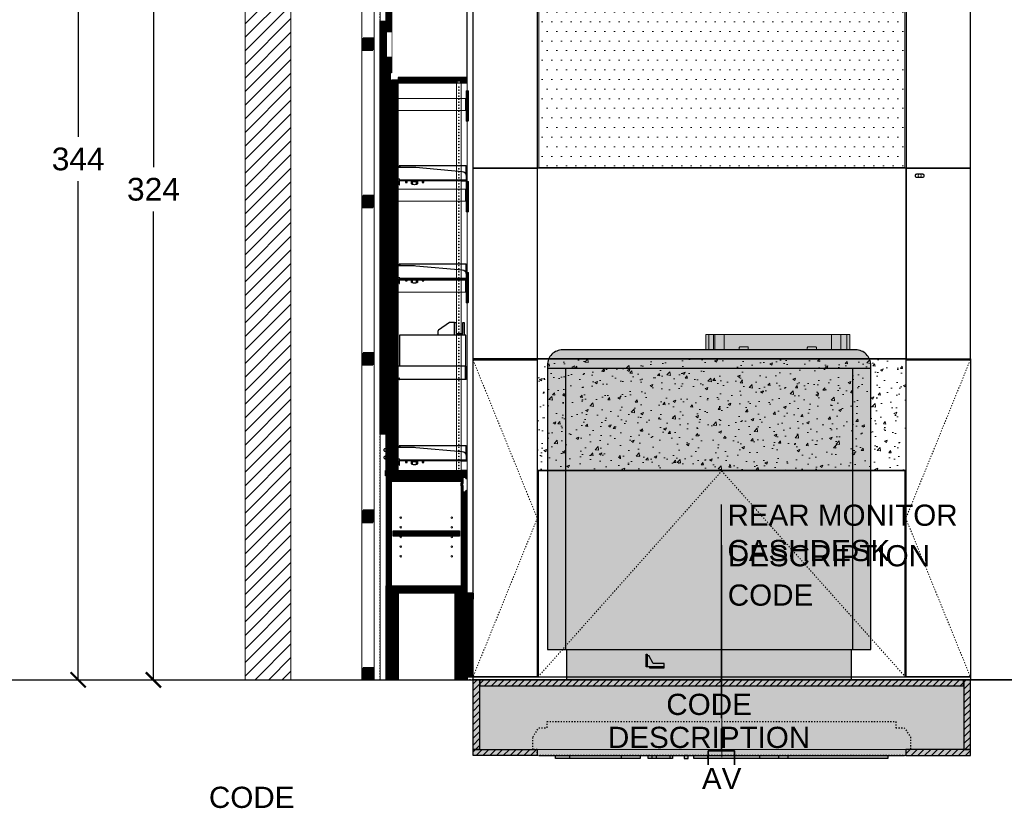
# Model space of a CAD drawing. Header units: centimetres. Extents: x -2854 to 18796, y -762 to 9238.
# Tile 150 of 173: x 505 to 830, y 2938 to 3199. Entities that reach past the tile are written whole.
import ezdxf
from ezdxf import colors
from ezdxf.entities.mleader import LeaderData, LeaderLine
from ezdxf.enums import TextEntityAlignment as Align
from ezdxf.math import Vec2, Vec3

# ---------------------------------------------------------------- set-up
doc = ezdxf.new("R2010")
doc.units = ezdxf.units.CM
doc.header["$LTSCALE"] = 0.3
doc.set_wipeout_variables(frame=1)
doc.linetypes.add('ACAD_ISO03W100', pattern=[30, 12, -18])
doc.linetypes.add('CONTINU', pattern=[0])
for name, color, linetype in [('KK_ARC_PROJECTION', 253, 'ACAD_ISO03W100'), ('KK_FUR_HATCH', 253, 'Continuous'), ('KK_NEW_WALLS 0.2', 3, 'Continuous'), ('XR_EXIST_WALL_HATCH', 253, 'Continuous')]:
    doc.layers.add(name, color=color, linetype=linetype)
for name, color, linetype, lineweight in [('KK_ARC_WALL 0.2', 3, 'Continuous', 20), ('KK_ARC_WALL DETAIL 0.09', 253, 'Continuous', 9), ('KK_DIM', 253, 'Continuous', 5), ('KK_FUR_DET', 251, 'Continuous', 9), ('KK_FUR_DIG', 7, 'Continuous', 9), ('KK_FUR_NEW', 14, 'Continuous', 9), ('KK_FUR_PROJECTION', 9, 'ACAD_ISO03W100', 9), ('KK_FUR_TXT', 251, 'Continuous', 9), ('XR_EXIST_WALLS_0.2', 2, 'Continuous', 20)]:
    doc.layers.add(name, color=color, linetype=linetype, lineweight=lineweight)
doc.layers.add('KK_Defpoints', color=40, linetype='Continuous', plot=False)
doc.layers.add('KK_TAG_ELECTRICAL', color=7, linetype='Continuous', true_color=0x0070e2)
doc.styles.add('KIKO Milano_Light', font='Arial.ttf')
doc.dimstyles.new('KIKO', dxfattribs={"dimtxt": 1.5, "dimasz": 1, "dimexe": 0, "dimexo": 2, "dimgap": 0.7, "dimtad": 0, "dimtih": 1, "dimtoh": 1, "dimdec": 0, "dimzin": 0, "dimtxsty": 'KIKO Milano_Light', "dimblk": 'ARCHTICK', "dimcen": 0.09, "dimadec": 1, "dimazin": 0, "dimtfac": 1, "dimtdec": 0, "dimtix": 1, "dimtofl": 0, "dimtmove": 0, "dimatfit": 3, "dimldrblk": 'ARCHTICK', "dimfxl": 5, "dimfxlon": 1, "dimtolj": 1, "dimtzin": 0, "dimlwe": 5, "dimarcsym": 0})
pattern_1 = [(45, (-2015.5521, -1899.28638), (-0.224506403, 0.224506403), [])]

# ---------------------------------------------------------------- blocks, each defined once
blk = doc.blocks.new('_ArchTick')
at = {"color": 0, "linetype": 'ByBlock', "const_width": 0.15}
blk.add_lwpolyline([(-0.5, -0.5), (0.5, 0.5)], dxfattribs=at)
blk = doc.blocks.new('*D199')
at = {"layer": 'Defpoints', "color": 0, "transparency": 16777216}
for p in [(549.37, 3304.66), (654.96, 3304.66), (594.81, 2980.66)]:
    blk.add_point(p, dxfattribs=at)
at = {"layer": 'KK_DIM', "color": 0, "linetype": 'ACAD_ISO03W100', "lineweight": 5, "transparency": 16777216}
for p, q in [((574.37, 3304.66), (549.37, 3304.66)), ((574.37, 2980.66), (549.37, 2980.66))]:
    blk.add_line(p, q, dxfattribs=at)
at = {"layer": 'KK_DIM', "color": 0, "lineweight": -2, "transparency": 16777216}
for p, q in [((549.37, 3304.66), (549.37, 3149.99)), ((549.37, 2980.66), (549.37, 3135.33))]:
    blk.add_line(p, q, dxfattribs=at)
at = {"layer": 'KK_DIM', "color": 0, "lineweight": -2, "transparency": 16777216, "xscale": 5, "yscale": 5, "zscale": 5}
for p, rotation in [((549.37, 3304.66), 90), ((549.37, 2980.66), 270)]:
    blk.add_blockref('_ArchTick', p, dxfattribs=dict(at, rotation=rotation))
at = {"layer": 'KK_DIM', "color": 0, "transparency": 16777216, "insert": (549.37, 3142.66), "char_height": 7.5, "attachment_point": 5, "style": 'KIKO Milano_Light'}
blk.add_mtext('\\A1;324', dxfattribs=at)
blk = doc.blocks.new('*D201')
at = {"layer": 'Defpoints', "color": 0, "transparency": 16777216}
for p in [(654.96, 3324.66), (524.52, 2980.66), (654.96, 2980.66)]:
    blk.add_point(p, dxfattribs=at)
at = {"layer": 'KK_DIM', "color": 0, "linetype": 'ACAD_ISO03W100', "lineweight": 5, "transparency": 16777216}
for p, q in [((549.52, 3324.66), (524.52, 3324.66)), ((549.52, 2980.66), (524.52, 2980.66))]:
    blk.add_line(p, q, dxfattribs=at)
at = {"layer": 'KK_DIM', "color": 0, "lineweight": -2, "transparency": 16777216}
for p, q in [((524.52, 3324.66), (524.52, 3159.99)), ((524.52, 2980.66), (524.52, 3145.33))]:
    blk.add_line(p, q, dxfattribs=at)
at = {"layer": 'KK_DIM', "color": 0, "lineweight": -2, "transparency": 16777216, "xscale": 5, "yscale": 5, "zscale": 5}
for p, rotation in [((524.52, 3324.66), 90), ((524.52, 2980.66), 270)]:
    blk.add_blockref('_ArchTick', p, dxfattribs=dict(at, rotation=rotation))
at = {"layer": 'KK_DIM', "color": 0, "transparency": 16777216, "insert": (524.52, 3152.66), "char_height": 7.5, "attachment_point": 5, "style": 'KIKO Milano_Light'}
blk.add_mtext('\\A1;344', dxfattribs=at)
blk = doc.blocks.new('LUCE LED_PLAN')
at = {"layer": 'KK_FUR_DET', "color": 8}
blk.add_lwpolyline([(-0.7, 0.7), (-0.8, 0.7), (-0.8, 0.73, -0.361544), (-0.78, 0.75), (-0.55, 0.8, -0.04581), (-0.51, 0.8), (0.51, 0.8, -0.04581), (0.55, 0.8), (0.78, 0.75, -0.361544), (0.8, 0.73), (0.8, 0.7), (0.7, 0.7), (0.7, 0.56), (0.63, 0.56), (0.63, 0.7), (-0.63, 0.7), (-0.63, 0.56), (-0.7, 0.56), (-0.7, 0.7)], format="xyb", dxfattribs=at)
blk.add_lwpolyline([(-0.8, 0), (-0.8, 0.7), (-0.7, 0.7), (-0.72, 0.69), (-0.7, 0.67), (-0.72, 0.66), (-0.7, 0.64), (-0.72, 0.63), (-0.7, 0.61), (-0.72, 0.6), (-0.7, 0.58), (-0.7, 0.54), (-0.63, 0.54), (-0.63, 0.58), (-0.61, 0.6), (-0.63, 0.61), (-0.61, 0.63), (-0.63, 0.64), (-0.61, 0.66), (-0.63, 0.67), (-0.61, 0.69), (-0.63, 0.7), (-0.53, 0.7), (-0.53, 0.37), (-0.67, 0.37), (-0.67, 0.1), (0.67, 0.1), (0.67, 0.37), (0.53, 0.37), (0.53, 0.7), (0.63, 0.7), (0.61, 0.69), (0.63, 0.67), (0.61, 0.66), (0.63, 0.64), (0.61, 0.63), (0.63, 0.61), (0.61, 0.6), (0.63, 0.58), (0.63, 0.54), (0.7, 0.54), (0.7, 0.58), (0.72, 0.6), (0.7, 0.61), (0.72, 0.63), (0.7, 0.64), (0.72, 0.66), (0.7, 0.67), (0.72, 0.69), (0.7, 0.7), (0.8, 0.7), (0.8, 0), (-0.8, 0)], dxfattribs=at)
blk = doc.blocks.new('A$C39D56AB9')
at = {"linetype": 'Continuous', "elevation": 0}
for points in [[(2.74, 0.99), (2.74, 0.01), (2.74, 0), (2.71, 0), (2.71, 0.01), (2.71, 0.99), (2.74, 0.99), (2.74, 1), (2.76, 1), (2.76, 0.99), (2.74, 0.99), (2.74, 0.025, 0.414214), (2.765, 0)], [(2.76, 0.99), (2.76, 0.025, 0.414214), (2.765, 0.02)], [(2.77, 0.99), (2.77, 0.025, -0.414214), (2.765, 0.02), (2.765, 0, 0.414214), (2.79, 0.025), (2.79, 0.99), (2.79, 1), (2.77, 1), (2.77, 0.99), (2.79, 0.99)], [(2.695, 0.35), (0.084, 0.35, -0.198912), (0.079, 0.352), (0.074, 0.358, -0.198912), (0.071, 0.363), (0.071, 0.38, -0.414214), (0.081, 0.39), (0.091, 0.39, 0.414214), (0.101, 0.4, 0.414214), (0.091, 0.41), (0.055, 0.41, 0.414214), (0.05, 0.405), (0.05, 0.37, -0.414214), (0.04, 0.36), (0.028, 0.36, -0.198912), (0.023, 0.362), (0.002, 0.383, -0.198912), (0, 0.388), (0, 0.432, -0.198912), (0.002, 0.437), (0.023, 0.458, -0.198912), (0.028, 0.46), (0.061, 0.46, 0.414214), (0.071, 0.47), (0.071, 0.63, -0.414214), (0.081, 0.64), (0.091, 0.64, 0.414214), (0.101, 0.65, 0.414214), (0.091, 0.66), (0.055, 0.66, 0.414214), (0.05, 0.655), (0.05, 0.62, -0.414214), (0.04, 0.61), (0.028, 0.61, -0.198912), (0.023, 0.612), (0.002, 0.633, -0.198912), (0, 0.638), (0, 0.682, -0.198912), (0.002, 0.687), (0.023, 0.708, -0.198912), (0.028, 0.71), (0.061, 0.71, 0.414214), (0.071, 0.72), (0.071, 0.74, -0.414214), (0.081, 0.75), (2.695, 0.75)]]:
    blk.add_lwpolyline(points, format="xyb", dxfattribs=at)
for points in [[(2.71, 0.99), (2.71, 1), (2.74, 1)], [(2.71, 0.35), (2.695, 0.35), (2.695, 0.75), (2.71, 0.75)]]:
    blk.add_lwpolyline(points, dxfattribs=at)
blk = doc.blocks.new('A$C218D7B91')
at = {"linetype": 'Continuous', "lineweight": 25}
for p, q in [((0.5, 0.128, 0), (0.488, 0.128, 0)), ((0.488, 0.02, 0), (0.5, 0.02, 0)), ((0.915, 0.027, 0), (0.915, 0.114, 0)), ((0.98, 0.138, 0), (0.98, 0.118, 0)), ((1.02, 0.118, 0), (1.02, 0.138, 0)), ((1.085, 0.027, 0), (1.085, 0.114, 0)), ((2.562, 0.137, 0), (2.562, 0.125, 0)), ((2.71, 0.137, 0), (2.71, 0.125, 0))]:
    blk.add_line(p, q, dxfattribs=at)
at = {"linetype": 'Continuous', "lineweight": 25, "elevation": 0}
for points in [[(0.066, 0.218, -0.414214), (0.076, 0.228), (0.091, 0.228, 0.414214), (0.101, 0.238, 0.414214), (0.091, 0.248), (0.05, 0.248, 0.414214), (0.045, 0.243), (0.045, 0.208, -0.414214), (0.035, 0.198), (0.028, 0.198, -0.198912), (0.023, 0.2), (0.002, 0.221, -0.198912), (0, 0.226), (0, 0.27, -0.198912), (0.002, 0.275), (0.023, 0.296, -0.198912), (0.028, 0.298), (0.061, 0.298, 0.414214), (0.071, 0.308), (0.071, 0.468, -0.414214), (0.081, 0.478), (0.091, 0.478, 0.414214), (0.101, 0.488, 0.414214), (0.091, 0.498), (0.055, 0.498, 0.414214), (0.05, 0.493), (0.05, 0.458, -0.414214), (0.04, 0.448), (0.028, 0.448, -0.198912), (0.023, 0.45), (0.002, 0.471, -0.198912), (0, 0.476), (0, 0.52, -0.198912), (0.002, 0.525), (0.023, 0.546, -0.198912), (0.028, 0.548), (0.061, 0.548, 0.414214), (0.071, 0.558), (0.071, 0.568, -0.414214), (0.091, 0.588), (0.952, 0.588, -0.02182), (1.039, 0.584), (2.573, 0.45, -0.388879), (2.71, 0.301), (2.71, 0.168)], [(2.71, 0.202, 0.414214), (2.713, 0.205), (2.713, 0.63), (2.725, 0.63), (2.725, 0.205)], [(0.51, 0.15, 0.414214), (0.488, 0.128), (0.488, 0.02), (0.488, 0), (0.5, 0), (0.5, 0.02), (0.5, 0.128, -0.414214), (0.51, 0.138), (0.51, 0.168), (0.51, 0.178, 0.414214), (0.5, 0.188), (0.079, 0.188, -0.198912), (0.074, 0.19), (0.069, 0.196, -0.198912), (0.066, 0.201), (0.066, 0.218)], [(2.71, 0.15, -1), (2.71, 0.125), (2.562, 0.125), (2.542, 0.125), (2.542, 0.137), (2.562, 0.137), (2.71, 0.137, 1), (2.71, 0.138), (0.51, 0.138)], [(1.062, 0.018), (1.062, 0.114), (1.085, 0.114), (1.093, 0.114, -0.306862), (1.1, 0.109)], [(2.71, 0.19, 0.414214), (2.725, 0.205), (2.713, 0.205)]]:
    blk.add_lwpolyline(points, format="xyb", dxfattribs=at)
for points in [[(0.507, 0.588), (0.507, 0.63), (0.495, 0.63), (0.495, 0.588)], [(2.708, 0.325), (2.708, 0.63), (0.512, 0.63), (0.512, 0.588)], [(0.51, 0.168), (2.71, 0.168), (2.71, 0.138)], [(0.692, 0.138), (0.692, 0.13), (0.732, 0.13), (0.772, 0.13), (0.772, 0.138)], [(0.702, 0.13), (0.702, 0.08), (0.709, 0.08), (0.762, 0.08), (0.762, 0.13)], [(1.025, 0.114), (1.025, 0.118), (0.975, 0.118), (0.975, 0.114)], [(1.242, 0.138), (1.242, 0.13), (1.282, 0.13), (1.322, 0.13), (1.322, 0.138)], [(1.252, 0.13), (1.252, 0.08), (1.259, 0.08), (1.312, 0.08), (1.312, 0.13)]]:
    blk.add_lwpolyline(points, dxfattribs=at)
at = {"linetype": 'Continuous', "lineweight": 25, "elevation": 0, "flags": 128}
blk.add_lwpolyline([(0.9, 0.109), (0.9, 0.109), (0.9, 0.11), (0.902, 0.112), (0.904, 0.113), (0.907, 0.114), (0.915, 0.114), (0.938, 0.114)], dxfattribs=at)
for points in [[(0.938, 0.018, -0.030135), (0.915, 0.027), (0.915, 0.027), (0.914, 0.027, -0.275159), (0.903, 0.044), (0.9, 0.095), (0.9, 0.109)], [(1.1, 0.109), (1.1, 0.095), (1.097, 0.044, -0.275159), (1.086, 0.027), (1.085, 0.027), (1.085, 0.027, -0.030135), (1.062, 0.018, -0.160085), (0.938, 0.018), (0.938, 0.114), (1.062, 0.114)]]:
    blk.add_lwpolyline(points, format="xyb", dxfattribs=at)
blk = doc.blocks.new('A$C459443FF')
at = {"linetype": 'Continuous', "lineweight": 25, "elevation": 0}
for points in [[(2.328, 1.892), (2.193, 1.892, 0.149537), (2.165, 1.883), (1.8, 1.637, 0.249238), (1.778, 1.595), (1.778, 1.472)], [(2.693, 0.015), (2.693, 0.45), (0.082, 0.45, 0.414214), (0.072, 0.44), (0.072, 0.42, -0.414214), (0.062, 0.41), (0.028, 0.41, 0.198912), (0.023, 0.408), (0.002, 0.387, 0.198912), (0, 0.382), (0, 0.338, 0.198912), (0.002, 0.333), (0.023, 0.312, 0.198912), (0.028, 0.31), (0.04, 0.31, 0.414214), (0.05, 0.32), (0.05, 0.355, -0.414214), (0.055, 0.36), (0.092, 0.36, -0.414214), (0.102, 0.35, -0.414214), (0.092, 0.34), (0.082, 0.34, 0.414214), (0.072, 0.33), (0.072, 0.17, -0.414214), (0.062, 0.16)], [(2.698, 0.015), (2.698, 0.45), (2.71, 0.45), (2.71, 0.015), (2.698, 0.015, -0.414214), (2.695, 0.012), (2.693, 0.012)], [(0.062, 0.16), (0.028, 0.16, 0.198912), (0.023, 0.158), (0.002, 0.137, 0.198912), (0, 0.132), (0, 0.088, 0.198912), (0.002, 0.083), (0.023, 0.062, 0.198912), (0.028, 0.06), (0.04, 0.06, 0.414214), (0.05, 0.07), (0.05, 0.105, -0.414214), (0.055, 0.11), (0.092, 0.11, -0.414214), (0.102, 0.1, -0.414214), (0.092, 0.09), (0.082, 0.09, 0.414214), (0.072, 0.08), (0.072, 0.063, 0.198912), (0.074, 0.058), (0.079, 0.052, 0.198912), (0.084, 0.05), (0.5, 0.05), (0.5, 0.022, 0.414214), (0.51, 0.012)], [(0.488, 0.022, 0.414214), (0.51, 0), (0.51, 0.015), (2.693, 0.015), (2.693, 0)], [(0.51, 0.015), (0.51, 0.04, 0.414214), (0.5, 0.05)], [(2.71, 0.015, -0.414214), (2.695, 0), (2.693, 0), (0.51, 0)]]:
    blk.add_lwpolyline(points, format="xyb", dxfattribs=at)
blk.add_lwpolyline([(2.598, 1.892), (2.648, 1.892), (2.648, 1.472), (2.328, 1.472), (2.328, 1.892), (2.378, 1.892), (2.378, 1.522), (2.598, 1.522)], close=True, dxfattribs=at)
for points in [[(2.698, 0.45), (2.698, 1.472), (0.513, 1.472), (0.513, 0.45)], [(0.5, 0.022), (0.488, 0.022), (0.488, 0.05)]]:
    blk.add_lwpolyline(points, dxfattribs=at)
blk = doc.blocks.new('_None')
blk = doc.blocks.new('S-I-01 LOGO_PLAN')
at = {"layer": 'KK_FUR_HATCH', "true_color": 0x383e42}
h = blk.add_hatch(color=250, dxfattribs=at)
h.dxf.hatch_style = 1
h.paths.add_polyline_path([(-9.23, 0), (54.89, 0), (54.89, -1), (-9.23, -1)])
h.paths.add_polyline_path([(-12.36, -1), (-11.13, -1), (-11.13, 0), (-12.36, 0)])
h.paths.add_polyline_path([(-24.24, 0), (-16.27, 0), (-16.27, -1), (-24.24, -1)])
h.paths.add_polyline_path([(-54.9, 0), (-26.93, 0), (-26.93, -1), (-54.9, -1)])
for points in [[(-54.9, 0), (-26.93, 0), (-26.93, -1), (-54.9, -1)], [(-24.24, 0), (-16.27, 0), (-16.27, -1), (-24.24, -1)], [(-12.36, -1), (-11.13, -1), (-11.13, 0), (-12.36, 0)], [(-9.23, 0), (54.89, 0), (54.89, -1), (-9.23, -1)]]:
    blk.add_lwpolyline(points, close=True)
for points in [[(-50.32, 0), (-50.32, -1)], [(-33.14, -1), (-33.14, 0)], [(-23.06, 0), (-23.06, -1)], [(-21.69, 0), (-21.69, -1)], [(-17.11, 0), (-17.11, -1)], [(-4.65, 0), (-4.65, -1)], [(12.53, 0), (12.53, -1)], [(18.74, 0), (18.74, -1)], [(21.8, 0), (21.8, -1)]]:
    blk.add_lwpolyline(points)
at = {"layer": 'Defpoints'}
blk.add_lwpolyline([(-60.36, 0), (60.36, 0)], dxfattribs=at)
blk = doc.blocks.new('T_REAR CASHDESK MONITOR')
at = {"layer": 'KK_TAG_ELECTRICAL', "color": 22, "lineweight": 35, "transparency": 33554636}
blk.add_line((0, 4.6), (0, 12), dxfattribs=at)
at = {"layer": 'KK_TAG_ELECTRICAL', "color": 22, "lineweight": 35, "transparency": 33554636, "flags": 128}
blk.add_lwpolyline([(4.36, 0), (4.36, 4.6), (-4.36, 4.6), (-4.36, 0)], dxfattribs=at)
at = {"layer": 'KK_TAG_ELECTRICAL', "color": 22, "insert": (0.08, -4.55), "char_height": 7, "attachment_point": 5, "line_spacing_factor": 1.0194, "style": 'KIKO Milano_Light'}
blk.add_mtext('AV', dxfattribs=at)
at = {"layer": 'KK_TAG_ELECTRICAL', "color": 22}
ml = blk.add_multileader_mtext('Standard', dxfattribs=at)
ml.set_content('REAR MONITOR CASHDESK', color=22, style='KIKO Milano_Light')
ml.set_leader_properties()
ml.set_arrow_properties(name='NONE')
ml.build(insert=Vec2(0, 0))
ml.multileader.update_dxf_attribs({"has_dogleg": 0, "text_left_attachment_type": 0, "dogleg_length": 5, "arrow_head_size": 3})
ctx = ml.context
ctx.base_point, ctx.char_height, ctx.arrow_head_size, ctx.plane_origin = Vec3(0, 85.94), 7, 3, Vec3(35.55, -1.74)
ctx.left_attachment = 0
notes = []
notes.append((ctx, [(1, (1, 1, 0), (-5, 85.94), (1, 0), 5, [(0, [(0, 15.4)], 0, [])])]))
ctx.mtext.insert, ctx.mtext.rotation, ctx.mtext.width = Vec3(2, 85.94), -4.712389, 78.1874
for ctx, leaders in notes:
    for number, flags, end, landing, length, lines in leaders:
        leader = LeaderData()
        leader.index, (leader.has_last_leader_line, leader.has_dogleg_vector, leader.attachment_direction) = number, flags
        leader.last_leader_point, leader.dogleg_vector, leader.dogleg_length = Vec3(end), Vec3(landing), length
        for number, points, colour, breaks in lines:
            line = LeaderLine()
            line.index, line.vertices, line.color, line.breaks = number, Vec3.list(points), colors.encode_raw_color(colour), breaks
            leader.lines.append(line)
        ctx.leaders.append(leader)

msp = doc.modelspace()

# ---------------------------------------------------------------- hatches: boundary and pattern name
at = {"layer": 'KK_ARC_WALL 0.2', "true_color": 0xffffff}
h = msp.add_hatch(color=7, dxfattribs=at)
h.dxf.hatch_style = 1
h.paths.add_polyline_path([(622.26, 3188.66), (622.26, 3192.66), (618.26, 3192.66), (618.26, 3188.66)])
h = msp.add_hatch(color=7, dxfattribs=at)
h.dxf.hatch_style = 1
h.paths.add_polyline_path([(622.26, 3136.66), (622.26, 3140.66), (618.26, 3140.66), (618.26, 3136.66)])
h = msp.add_hatch(color=7, dxfattribs=at)
h.dxf.hatch_style = 1
h.paths.add_polyline_path([(622.26, 3084.66), (622.26, 3088.66), (618.26, 3088.66), (618.26, 3084.66)])
h = msp.add_hatch(color=7, dxfattribs=at)
h.dxf.hatch_style = 1
h.paths.add_polyline_path([(622.26, 3032.66), (622.26, 3036.66), (618.26, 3036.66), (618.26, 3032.66)])
h = msp.add_hatch(color=7, dxfattribs=at)
h.dxf.hatch_style = 1
h.paths.add_polyline_path([(622.26, 2980.66), (622.26, 2984.66), (618.26, 2984.66), (618.26, 2980.66)])
at = {"layer": 'KK_FUR_DET'}
h = msp.add_hatch(dxfattribs=at)
h.set_pattern_fill('AR-CONC', color=256, scale=0.05)
h.set_pattern_definition([(50, (-2916.3086, 6641.464), (9.109233, -0.796954), [0.9525, -10.4775]), (355, (-2916.309, 6641.464), (-1.762171, 9.552842), [0.762, -8.38203]), (100.45144, (-2915.5495, 6641.398), (7.347062, 8.755888), [0.8095, -8.904512]), (46.1842, (-2916.309, 6644.004), (13.553952, -2.102116), [1.42875, -15.71625]), (96.63556, (-2915.179, 6643.829), (11.870207, 12.371306), [1.21425, -13.35678]), (351.18415, (-2916.309, 6644.004), (11.870207, 12.371306), [1.143, -12.572987]), (21, (-2915.0386, 6643.369), (7.58072, -5.11326), [0.9525, -10.4775]), (326, (-2915.039, 6643.369), (3.090101, 9.209398), [0.762, -8.382]), (71.45144, (-2914.407, 6642.943), (10.670821, 4.096138), [0.8095, -8.904497]), (37.5, (-2916.3086, 6641.464), (0.1544302, 4.227752), [0, -8.2804, 0, -8.509, 0, -8.41375]), (7.5, (-2916.3086, 6641.464), (3.340983, 5.0090287), [0, -4.8514, 0, -8.0899, 0, -3.20675]), (327.5, (-2919.1407, 6641.464), (6.7795298, -0.2864372), [0, -3.175, 0, -9.906, 0, -13.1445]), (317.5, (-2920.4107, 6641.464), (7.406459, 1.2713246), [0, -4.1275, 0, -6.5786, 0, -9.3345])])
h.paths.add_polyline_path([(798.06, 3086.66), (676.16, 3086.66), (676.16, 3049.96), (798.06, 3049.96)])
at = {"layer": 'KK_FUR_DIG', "true_color": 0xd19cc7}
h = msp.add_hatch(color=9, dxfattribs=at)
h.dxf.hatch_style = 1
h.paths.add_polyline_path([(674.7, 2957.66), (674.7, 2961.81), (676.7, 2964.86), (679.42, 2964.86), (679.42, 2966.86), (794.65, 2966.86), (794.65, 2964.86), (797.4, 2964.86), (799.52, 2961.76), (799.52, 2957.66), (797.94, 2957.66), (797.94, 2955.66), (676.18, 2955.66), (676.18, 2957.66)])
at = {"layer": 'KK_FUR_HATCH', "lineweight": 0, "true_color": 0xc7c8ca}
h = msp.add_hatch(dxfattribs=at)
h.set_pattern_fill('DOTS', color=9, scale=2)
h.set_pattern_definition([(0, (398.445, 2988.4578), (1.5875, 3.175), [0, -3.175])])
h.paths.add_polyline_path([(797.64, 3149.89), (676.68, 3149.89), (676.68, 3217.93), (797.64, 3217.93)])
at = {"layer": 'KK_FUR_HATCH'}
h = msp.add_hatch(dxfattribs=at)
h.set_pattern_fill('ANSI31', color=8, scale=0.1)
h.set_pattern_definition(pattern_1)
h.paths.add_polyline_path([(628.06, 3201.37), (628.06, 3181.16), (627.56, 3181.16), (627.56, 3174.16), (628.06, 3174.16), (628.06, 3049.86), (626.26, 3049.86), (626.26, 3201.37)])
h = msp.add_hatch(dxfattribs=at)
h.set_pattern_fill('ANSI31', color=8, scale=0.1)
h.set_pattern_definition(pattern_1)
h.paths.add_polyline_path([(630.11, 3178.86), (630.16, 3049.36), (628.16, 3049.36), (628.11, 3178.86)])
h = msp.add_hatch(dxfattribs=at)
h.set_pattern_fill('ANSI31', color=8, scale=0.1)
h.set_pattern_definition(pattern_1)
h.paths.add_polyline_path([(649.46, 3178.56), (649.46, 3177.86), (630.26, 3177.86), (630.26, 3179.66), (652.86, 3179.66), (652.86, 3177.86), (651.06, 3177.86), (651.06, 3178.56)])
at = {"layer": 'KK_FUR_HATCH', "true_color": 0xdbdbdb}
h = msp.add_hatch(color=254, dxfattribs=at)
h.dxf.hatch_style = 1
h.paths.add_polyline_path([(779.45, 3089.66), (779.45, 3094.68), (731.85, 3094.68), (731.85, 3089.66)])
at = {"layer": 'KK_FUR_HATCH', "true_color": 0xf5f5f5}
h = msp.add_hatch(color=7, dxfattribs=at)
h.dxf.hatch_style = 1
edge = h.paths.add_edge_path()
edge.add_line((786.35, 2990.66), (786.35, 3084.66))
edge.add_arc((781.35, 3084.66), 5, 360, 450)
edge.add_line((781.35, 3089.66), (684.52, 3089.66))
edge.add_arc((684.52, 3084.66), 5, 90, 180)
edge.add_line((679.52, 3084.66), (679.52, 2990.66))
edge.add_line((679.52, 2990.66), (786.35, 2990.66))
at = {"layer": 'KK_FUR_HATCH'}
h = msp.add_hatch(dxfattribs=at)
h.set_pattern_fill('ANSI31', color=8, scale=0.1)
h.set_pattern_definition(pattern_1)
h.paths.add_polyline_path([(630.26, 3049.36), (630.26, 3049.86), (651.06, 3049.86), (651.06, 3048.06), (626.06, 3048.06), (626.06, 3049.86), (628.06, 3049.86), (628.06, 3049.36)])
h = msp.add_hatch(dxfattribs=at)
h.set_pattern_fill('ANSI31', color=8, scale=0.1)
h.set_pattern_definition(pattern_1)
h.paths.add_polyline_path([(628.06, 3011.76), (628.06, 3048.06), (626.26, 3048.06), (626.26, 3011.76)])
h = msp.add_hatch(dxfattribs=at)
h.set_pattern_fill('ANSI31', color=8, scale=0.1)
h.set_pattern_definition(pattern_1)
h.paths.add_polyline_path([(628.06, 3046.26), (651.06, 3046.26), (651.06, 3048.06), (628.06, 3048.06)])
h = msp.add_hatch(dxfattribs=at)
h.set_pattern_fill('ANSI31', color=8, scale=0.1)
h.set_pattern_definition(pattern_1)
edge = h.paths.add_edge_path()
edge.add_arc((651.36, 3045.58), 0.3, 180.0009, 360, ccw=False)
edge.add_line((651.06, 3045.58), (651.06, 3049.86))
edge.add_line((651.06, 3049.86), (653.06, 3049.86))
edge.add_line((653.06, 3049.86), (653.06, 3047.45))
edge.add_arc((652.76, 3047.45), 0.3, 196, 360, ccw=False)
edge.add_arc((654.9, 3047.75), 2.46, 187.0287, 188.9713, ccw=False)
edge.add_arc((652.26, 3047.45), 0.2, 360, 450)
edge.add_line((652.26, 3047.65), (651.86, 3047.65))
edge.add_arc((651.86, 3047.45), 0.2, 450, 540)
edge.add_line((651.66, 3047.45), (651.66, 3045.58))
h = msp.add_hatch(dxfattribs=at)
h.set_pattern_fill('ANSI31', color=8, scale=0.1)
h.set_pattern_definition(pattern_1)
edge = h.paths.add_edge_path()
edge.add_line((651.06, 3044.75), (651.06, 3009.46))
edge.add_line((651.06, 3009.46), (653.06, 3009.46))
edge.add_line((653.06, 3009.46), (653.06, 3042.9))
edge.add_arc((652.76, 3042.89), 0.3, 362.3182, 540)
edge.add_arc((652.26, 3042.89), 0.2, 270, 360, ccw=False)
edge.add_line((652.26, 3042.69), (651.86, 3042.69))
edge.add_arc((651.86, 3042.89), 0.2, 180, 270, ccw=False)
edge.add_line((651.66, 3042.89), (651.66, 3044.75))
edge.add_arc((651.36, 3044.75), 0.3, 360, 540)
h = msp.add_hatch(dxfattribs=at)
h.set_pattern_fill('ANSI31', color=8, scale=0.1)
h.set_pattern_definition(pattern_1)
h.paths.add_polyline_path([(628.56, 3028.11), (650.46, 3028.11), (650.46, 3029.91), (628.56, 3029.91)])
h = msp.add_hatch(dxfattribs=at)
h.set_pattern_fill('ANSI31', color=8, scale=0.1)
h.set_pattern_definition(pattern_1)
h.paths.add_polyline_path([(626.26, 3009.26), (650.96, 3009.26), (650.96, 3011.76), (626.26, 3011.76)])
h = msp.add_hatch(dxfattribs=at)
h.set_pattern_fill('ANSI31', color=8, scale=0.1)
h.set_pattern_definition(pattern_1)
h.paths.add_polyline_path([(626.26, 2980.66), (626.26, 3009.26), (630.26, 3009.26), (630.26, 2980.66)])
h = msp.add_hatch(dxfattribs=at)
h.set_pattern_fill('ANSI31', color=8, scale=0.1)
h.set_pattern_definition(pattern_1)
h.paths.add_polyline_path([(649.06, 2980.66), (649.06, 3009.26), (653.06, 3009.26), (653.06, 2980.66)])
h = msp.add_hatch(dxfattribs=at)
h.set_pattern_fill('ANSI31', color=8, scale=0.1)
h.set_pattern_definition(pattern_1)
h.paths.add_polyline_path([(654.96, 2981.66), (654.96, 3009.26), (653.06, 3009.26), (653.06, 2981.66)])
h = msp.add_hatch(dxfattribs=at)
h.set_pattern_fill('ANSI31', color=8, scale=0.1)
h.set_pattern_definition(pattern_1)
h.paths.add_polyline_path([(654.96, 3007.26), (653.06, 3007.26), (653.06, 3009.26), (654.96, 3009.26)])
at = {"layer": 'KK_FUR_HATCH', "true_color": 0x1f1f1f}
h = msp.add_hatch(color=250, dxfattribs=at)
h.dxf.hatch_style = 1
h.paths.add_polyline_path([(779.93, 2980.66), (685.95, 2980.66), (685.95, 2990.66), (779.93, 2990.66)])
at = {"layer": 'KK_FUR_HATCH', "true_color": 0xffffff}
h = msp.add_hatch(color=7, dxfattribs=at)
h.dxf.hatch_style = 1
h.paths.add_polyline_path([(654.96, 2955.66), (819.26, 2955.66), (819.26, 2980.66), (654.96, 2980.66)])
at = {"layer": 'KK_FUR_HATCH'}
h = msp.add_hatch(dxfattribs=at)
h.set_pattern_fill('ANSI31', color=8, scale=0.5)
h.set_pattern_definition([(45, (737.1064, 2980.658), (-1.122532, 1.122532), [])])
h.paths.add_polyline_path([(819.26, 2980.66), (817.12, 2980.66), (817.12, 2957.66), (819.26, 2957.66)])
h.paths.add_polyline_path([(819.26, 2957.66), (797.94, 2957.66), (797.94, 2955.66), (819.26, 2955.66)])
h.paths.add_polyline_path([(657.2, 2978.66), (817.02, 2978.66), (817.02, 2980.66), (657.2, 2980.66)])
h.paths.add_polyline_path([(654.96, 2980.66), (657.09, 2980.66), (657.09, 2957.66), (654.96, 2957.66)])
h.paths.add_polyline_path([(654.96, 2957.66), (676.18, 2957.66), (676.18, 2955.66), (654.96, 2955.66)])
at = {"layer": 'XR_EXIST_WALL_HATCH'}
h = msp.add_hatch(dxfattribs=at)
h.set_pattern_fill('ANSI31', color=256)
h.set_pattern_definition([(45, (-153.785, 995.658), (-2.245064, 2.245064), [])])
h.paths.add_polyline_path([(1022.23, 3496.6), (1007.23, 3496.6), (1007.23, 2980.66), (1022.23, 2980.66)])
h.paths.add_polyline_path([(594.81, 3496.6), (579.68, 3496.6), (579.68, 2980.66), (594.81, 2980.66)])

# ---------------------------------------------------------------- linework, layer by layer
at = {"ltscale": 0.3}
for p, q in [((679.52, 3083.66, 0), (786.35, 3083.66, 0)), ((685.52, 3083.66, 0), (685.52, 2990.66, 0)), ((780.35, 3083.66, 0), (780.35, 2990.66, 0))]:
    msp.add_line(p, q, dxfattribs=at)
for p, q in [((712.11, 2989.16, 0), (712.49, 2989.16, 0)), ((712.11, 2984.96, 0), (712.11, 2989.16, 0)), ((712.49, 2989.16, 0), (712.49, 2984.96, 0)), ((712.49, 2988.66, 0), (713.09, 2988.66, 0)), ((712.49, 2984.96, 0), (712.49, 2988.66, 0)), ((714.51, 2986.06, 0), (713.09, 2988.66, 0)), ((712.49, 2984.96, 0), (712.11, 2984.96, 0)), ((718.11, 2984.96, 0), (712.49, 2984.96, 0)), ((713.31, 2984.96, 0), (713.31, 2984.66, 0)), ((713.31, 2984.66, 0), (718.11, 2984.66, 0)), ((718.11, 2986.06, 0), (714.51, 2986.06, 0)), ((714.96, 2984.96, 0), (714.96, 2984.66, 0)), ((716.46, 2984.96, 0), (716.46, 2984.66, 0)), ((718.11, 2984.66, 0), (718.11, 2986.06, 0)), ((657.2, 2957.66, 0), (655.2, 2957.66, 0))]:
    msp.add_line(p, q)
for points in [[(676.16, 3149.67), (654.96, 3149.67), (654.96, 3218.16), (676.16, 3218.16)], [(819.26, 3218.16), (798.06, 3218.16), (798.06, 3149.67), (819.26, 3149.67)], [(654.96, 3149.67), (676.16, 3149.67), (676.16, 3086.66), (654.96, 3086.66)], [(798.06, 3149.67), (676.16, 3149.67), (676.16, 3086.66), (798.06, 3086.66)], [(819.26, 3149.67), (798.06, 3149.67), (798.06, 3086.66), (819.26, 3086.66)], [(654.96, 3086.36), (676.16, 3086.36), (676.16, 2981.66), (654.96, 2981.66)], [(798.06, 3086.66), (676.16, 3086.66), (676.16, 3049.96), (798.06, 3049.96)], [(819.26, 2981.66), (798.06, 2981.66), (798.06, 3086.36), (819.26, 3086.36)], [(676.46, 2981.66), (797.76, 2981.66), (797.76, 3049.66), (676.46, 3049.66)], [(649.06, 2980.66), (649.06, 3009.26), (653.06, 3009.26), (653.06, 2980.66)], [(654.96, 2981.66), (654.96, 3009.26), (653.06, 3009.26), (653.06, 2981.66)], [(779.93, 2980.66), (685.95, 2980.66), (685.95, 2990.66), (779.93, 2990.66)], [(819.26, 2980.66), (654.96, 2980.66), (654.96, 2981.66), (819.26, 2981.66)], [(657.2, 2978.66), (817.02, 2978.66), (817.02, 2980.66), (657.2, 2980.66)], [(654.96, 2957.66), (676.18, 2957.66), (676.18, 2955.66), (654.96, 2955.66)], [(819.26, 2957.66), (797.94, 2957.66), (797.94, 2955.66), (819.26, 2955.66)]]:
    msp.add_lwpolyline(points, close=True)
at = {"elevation": 0}
for points in [[(628.06, 3174.16), (628.06, 3049.86), (626.26, 3049.86), (626.26, 3201.37), (628.06, 3201.37), (628.06, 3181.16)], [(628.06, 3181.16), (627.56, 3181.16), (627.56, 3174.16), (628.06, 3174.16)], [(628.06, 3049.36), (630.26, 3049.36), (630.26, 3049.86), (651.06, 3049.86), (651.06, 3048.06), (626.06, 3048.06), (626.06, 3049.86), (628.06, 3049.86), (628.06, 3049.36)]]:
    msp.add_lwpolyline(points, dxfattribs=at)
for points in [[(628.06, 3194.51), (626.26, 3194.51), (626.26, 3186.51), (628.06, 3186.51)], [(630.11, 3178.86), (630.16, 3049.36), (628.16, 3049.36), (628.11, 3178.86)], [(652.86, 3179.66), (630.26, 3179.66), (630.26, 3177.86), (649.46, 3177.86), (649.46, 3178.56), (651.06, 3178.56), (651.06, 3177.86), (652.86, 3177.86)], [(626.26, 3046.26), (651.06, 3046.26), (651.06, 3048.06), (626.26, 3048.06)], [(628.06, 3046.26), (626.26, 3046.26), (626.26, 3011.76), (628.06, 3011.76)], [(650.46, 3028.11), (628.56, 3028.11), (628.56, 3029.91), (650.46, 3029.91)], [(650.96, 3009.26), (626.26, 3009.26), (626.26, 3011.76), (650.96, 3011.76)], [(626.26, 2980.66), (626.26, 3009.26), (630.26, 3009.26), (630.26, 2980.66)], [(654.96, 3007.26), (653.06, 3007.26), (653.06, 3009.26), (654.96, 3009.26)], [(654.96, 2980.66), (657.09, 2980.66), (657.09, 2957.66), (654.96, 2957.66)], [(819.26, 2980.66), (817.12, 2980.66), (817.12, 2957.66), (819.26, 2957.66)]]:
    msp.add_lwpolyline(points, close=True, dxfattribs=at)
msp.add_lwpolyline([(801.52, 3146.67), (803.52, 3146.67, 0.414214), (804.02, 3147.17), (804.02, 3147.17, 0.414214), (803.52, 3147.67), (801.52, 3147.67, 0.414214), (801.02, 3147.17), (801.02, 3147.17, 0.414214)], format="xyb", close=True)
msp.add_lwpolyline([(786.35, 2990.66), (786.35, 3084.66, 0.414214), (781.35, 3089.66), (684.52, 3089.66, 0.414214), (679.52, 3084.66), (679.52, 2990.66)], format="xyb", close=True, dxfattribs=at)
for points in [[(654.96, 3086.36), (654.96, 3086.66)], [(819.26, 3086.66), (819.26, 3086.36)]]:
    msp.add_lwpolyline(points)
msp.add_lwpolyline([(651.06, 3044.75), (651.06, 3009.46), (653.06, 3009.46), (653.06, 3042.9, 0.979971), (652.46, 3042.89, -0.414213), (652.26, 3042.69), (651.86, 3042.69, -0.414214), (651.66, 3042.89), (651.66, 3044.75, 1), (651.06, 3044.75), (651.06, 3045.58, 0.999992), (651.66, 3045.58), (651.66, 3047.45, -0.414214), (651.86, 3047.65), (652.26, 3047.65, -0.414214), (652.46, 3047.45, 0.008477), (652.47, 3047.36, 0.869287), (653.06, 3047.45), (653.06, 3049.86), (651.06, 3049.86), (651.06, 3045.58)], format="xyb", dxfattribs=at)
at = {"color": 8, "linetype": 'ACAD_ISO03W100', "ltscale": 0.1, "elevation": 0}
msp.add_lwpolyline([(674.7, 2957.66), (674.7, 2961.81), (676.7, 2964.86), (679.42, 2964.86), (679.42, 2966.86), (794.65, 2966.86), (794.65, 2964.86), (797.4, 2964.86), (799.52, 2961.76), (799.52, 2957.66), (797.94, 2957.66), (797.94, 2955.66), (676.18, 2955.66), (676.18, 2957.66)], close=True, dxfattribs=at)
at = {"layer": 'Defpoints'}
msp.add_line((1015.76, 2980.66), (745.78, 2980.66), dxfattribs=at)
at = {"layer": 'Defpoints', "linetype": 'ACAD_ISO03W100', "ltscale": 0.1}
for points in [[(624.26, 2980.66), (624.26, 3324.57), (654.96, 3324.57)], [(624.26, 2980.66), (624.26, 3296.57)], [(624.26, 2980.66), (694.36, 2980.66)], [(824.26, 2980.66), (649.71, 2980.66)]]:
    msp.add_lwpolyline(points, dxfattribs=at)
at = {"layer": 'KK_ARC_PROJECTION'}
for p, q in [((622.26, 3188.66), (618.26, 3192.66)), ((622.26, 3192.66), (618.26, 3188.66)), ((622.26, 3136.66), (618.26, 3140.66)), ((622.26, 3140.66), (618.26, 3136.66)), ((622.26, 3084.66), (618.26, 3088.66)), ((622.26, 3088.66), (618.26, 3084.66)), ((622.26, 3032.66), (618.26, 3036.66)), ((622.26, 3036.66), (618.26, 3032.66)), ((622.26, 2980.66), (618.26, 2984.66)), ((622.26, 2984.66), (618.26, 2980.66))]:
    msp.add_line(p, q, dxfattribs=at)
at = {"layer": 'KK_ARC_PROJECTION', "color": 59, "true_color": 0x4b4844}
for points in [[(622.26, 3188.66), (622.26, 3192.66), (618.26, 3192.66), (618.26, 3188.66)], [(622.26, 3136.66), (622.26, 3140.66), (618.26, 3140.66), (618.26, 3136.66)], [(622.26, 3084.66), (622.26, 3088.66), (618.26, 3088.66), (618.26, 3084.66)], [(622.26, 3032.66), (622.26, 3036.66), (618.26, 3036.66), (618.26, 3032.66)], [(622.26, 2980.66), (622.26, 2984.66), (618.26, 2984.66), (618.26, 2980.66)]]:
    msp.add_lwpolyline(points, close=True, dxfattribs=at)
at = {"layer": 'KK_ARC_WALL 0.2'}
msp.add_lwpolyline([(622.26, 2980.66), (624.26, 2980.66), (624.26, 3324.66), (622.26, 3324.66)], close=True, dxfattribs=at)
at = {"layer": 'KK_ARC_WALL DETAIL 0.09'}
msp.add_lwpolyline([(618.26, 2980.66), (618.26, 3324.66)], dxfattribs=at)
at = {"layer": 'KK_Defpoints'}
msp.add_lwpolyline([(-153.79, 2980.66), (1946.21, 2980.66)], dxfattribs=at)
at = {"layer": 'KK_FUR_DET', "linetype": 'CONTINU', "ltscale": 0.05}
msp.add_line((654.96, 3009.26, 0), (654.96, 3203.17), dxfattribs=at)
at = {"layer": 'KK_FUR_DET', "color": 252, "true_color": 0x939598}
for p, q in [((649.46, 3177.86, 0), (649.46, 3049.86, 0)), ((651.06, 3177.86, 0), (651.06, 3049.86, 0))]:
    msp.add_line(p, q, dxfattribs=at)
at = {"layer": 'KK_FUR_DET'}
for p, q in [((732.85, 3094.68, 0), (732.85, 3089.66, 0)), ((734.4, 3094.68, 0), (734.4, 3089.66, 0)), ((734.85, 3094.68, 0), (734.85, 3089.66, 0)), ((737.95, 3094.68, 0), (737.95, 3089.66, 0)), ((773.35, 3094.68, 0), (773.35, 3089.66, 0)), ((776.45, 3089.66, 0), (776.45, 3094.68, 0)), ((778.45, 3089.66, 0), (778.45, 3094.68, 0)), ((797.94, 2957.66, 0), (676.18, 2957.66, 0))]:
    msp.add_line(p, q, dxfattribs=at)
at = {"layer": 'KK_FUR_DET', "ltscale": 0.05}
msp.add_line((653.06, 3047.45, 0), (653.06, 3042.9, 0), dxfattribs=at)
at = {"layer": 'KK_FUR_DET'}
msp.add_lwpolyline([(797.64, 3149.89), (676.68, 3149.89), (676.68, 3217.93), (797.64, 3217.93)], close=True, dxfattribs=at)
at = {"layer": 'KK_FUR_DET', "elevation": 0}
for points in [[(653.06, 3177.86), (652.86, 3177.86), (652.86, 3203.17), (653.06, 3203.17)], [(779.45, 3089.66), (779.45, 3094.68), (731.85, 3094.68), (731.85, 3089.66)]]:
    msp.add_lwpolyline(points, close=True, dxfattribs=at)
at = {"layer": 'KK_FUR_DET', "ltscale": 0.05, "elevation": 0}
msp.add_lwpolyline([(653.06, 3177.86), (653.06, 3049.86)], dxfattribs=at)
at = {"layer": 'KK_FUR_DET', "elevation": 0}
for points in [[(745.9, 3089.66), (745.9, 3090.36, 0.414214), (745.6, 3090.66), (743.2, 3090.66, 0.414214), (742.9, 3090.36), (742.9, 3089.66)], [(768.4, 3089.66), (768.4, 3090.36, 0.414214), (768.1, 3090.66), (765.7, 3090.66, 0.414214), (765.4, 3090.36), (765.4, 3089.66)]]:
    msp.add_lwpolyline(points, format="xyb", close=True, dxfattribs=at)
at = {"layer": 'KK_FUR_DET', "color": 252, "true_color": 0x939598}
for centre in [(650.26, 3176.46, 0), (650.26, 3175.46, 0), (650.26, 3174.46, 0), (650.26, 3173.46, 0), (650.26, 3172.46, 0), (650.26, 3171.46, 0), (650.26, 3170.46, 0), (650.26, 3169.46, 0), (650.26, 3168.46, 0), (650.26, 3167.46, 0), (650.26, 3166.46, 0), (650.26, 3165.46, 0), (650.26, 3164.46, 0), (650.26, 3163.46, 0), (650.26, 3162.46, 0), (650.26, 3161.46, 0), (650.26, 3160.46, 0), (650.26, 3159.46, 0), (650.26, 3158.46, 0), (650.26, 3157.46, 0), (650.26, 3156.46, 0), (650.26, 3155.46, 0), (650.26, 3154.46, 0), (650.26, 3153.46, 0), (650.26, 3152.46, 0), (650.26, 3151.46, 0), (650.26, 3150.46, 0), (650.26, 3149.46, 0), (650.26, 3148.46, 0), (650.26, 3147.46, 0), (650.26, 3146.46, 0), (650.26, 3145.46, 0), (650.26, 3144.46, 0), (650.26, 3143.46, 0), (650.26, 3142.46, 0), (650.26, 3141.46, 0), (650.26, 3140.46, 0), (650.26, 3139.46, 0), (650.26, 3138.46, 0), (650.26, 3137.46, 0), (650.26, 3136.46, 0), (650.26, 3135.46, 0), (650.26, 3134.46, 0), (650.26, 3133.46, 0), (650.26, 3132.46, 0), (650.26, 3131.46, 0), (650.26, 3130.46, 0), (650.26, 3129.46, 0), (650.26, 3128.46, 0), (650.26, 3127.46, 0), (650.26, 3126.46, 0), (650.26, 3125.46, 0), (650.26, 3124.46, 0), (650.26, 3123.46, 0), (650.26, 3122.46, 0), (650.26, 3121.46, 0), (650.26, 3120.46, 0), (650.26, 3119.46, 0), (650.26, 3118.46, 0), (650.26, 3117.46, 0), (650.26, 3116.46, 0), (650.26, 3115.46, 0), (650.26, 3114.46, 0), (650.26, 3113.46, 0), (650.26, 3112.46, 0), (650.26, 3111.46, 0), (650.26, 3110.46, 0), (650.26, 3109.46, 0), (650.26, 3108.46, 0), (650.26, 3107.46, 0), (650.26, 3106.46, 0), (650.26, 3105.46, 0), (650.26, 3104.46, 0), (650.26, 3103.46, 0), (650.26, 3102.46, 0), (650.26, 3101.46, 0), (650.26, 3100.46, 0), (650.26, 3099.46, 0), (650.26, 3098.46, 0), (650.26, 3097.46, 0), (650.26, 3096.46, 0), (650.26, 3095.46, 0), (650.26, 3094.46, 0), (650.26, 3093.46, 0), (650.26, 3092.46, 0), (650.26, 3091.46, 0), (650.26, 3090.46, 0), (650.26, 3089.46, 0), (650.26, 3088.46, 0), (650.26, 3087.46, 0), (650.26, 3086.46, 0), (650.26, 3085.46, 0), (650.26, 3084.46, 0), (650.26, 3083.46, 0), (650.26, 3082.46, 0), (650.26, 3081.46, 0), (650.26, 3080.46, 0), (650.26, 3079.46, 0), (650.26, 3078.46, 0), (650.26, 3077.46, 0), (650.26, 3076.46, 0), (650.26, 3075.46, 0), (650.26, 3074.46, 0), (650.26, 3073.46, 0), (650.26, 3072.46, 0), (650.26, 3071.46, 0), (650.26, 3070.46, 0), (650.26, 3069.46, 0), (650.26, 3068.46, 0), (650.26, 3067.46, 0), (650.26, 3066.46, 0), (650.26, 3065.46, 0), (650.26, 3064.46, 0), (650.26, 3063.46, 0), (650.26, 3062.46, 0), (650.26, 3061.46, 0), (650.26, 3060.46, 0), (650.26, 3059.46, 0), (650.26, 3058.46, 0), (650.26, 3057.46, 0), (650.26, 3056.46, 0), (650.26, 3055.46, 0), (650.26, 3054.46, 0), (650.26, 3053.46, 0), (650.26, 3052.46, 0), (650.26, 3051.46, 0), (650.26, 3050.46, 0)]:
    msp.add_circle(centre, 0.1, dxfattribs=at)
at = {"layer": 'KK_FUR_DET'}
for centre, radius in [((802.52, 3147.17, 0), 0.5), ((631.06, 3034.26, 0), 0.25), ((647.96, 3034.26, 0), 0.25), ((631.06, 3031.06, 0), 0.25), ((647.96, 3031.06, 0), 0.25), ((631.06, 3027.86, 0), 0.25), ((647.96, 3027.86, 0), 0.25), ((631.06, 3024.66, 0), 0.25), ((647.96, 3024.66, 0), 0.25), ((631.06, 3021.46, 0), 0.25), ((647.96, 3021.46, 0), 0.25)]:
    msp.add_circle(centre, radius, dxfattribs=at)
at = {"layer": 'KK_FUR_PROJECTION', "linetype": 'ACAD_ISO03W100', "ltscale": 0.1}
for points in [[(654.96, 3086.36), (676.18, 3034.01), (654.96, 2981.66)], [(819.26, 3086.36), (797.94, 3034.01), (819.26, 2981.66)], [(676.46, 2981.66), (737.11, 3049.66), (797.76, 2981.66)]]:
    msp.add_lwpolyline(points, dxfattribs=at)
at = {"layer": 'KK_FUR_TXT', "elevation": 0}
msp.add_lwpolyline([(737.11, 2955.16), (737.11, 3025.16)], dxfattribs=at)
at = {"layer": 'KK_NEW_WALLS 0.2'}
msp.add_lwpolyline([(567.68, 2980.66), (1050.62, 2980.66)], dxfattribs=at)
at = {"layer": 'XR_EXIST_WALLS_0.2'}
for points in [[(579.68, 2980.66), (579.68, 3496.6)], [(594.81, 2980.66), (594.81, 3496.16)]]:
    msp.add_lwpolyline(points, dxfattribs=at)

# ---------------------------------------------------------------- block references
for name, p in [('T_REAR CASHDESK MONITOR', (737.01, 2952.61)), ('S-I-01 LOGO_PLAN', (737.11, 2955.66, 0))]:
    msp.add_blockref(name, p)
at = {"layer": 'KK_FUR_DET', "xscale": -1, "rotation": 180}
msp.add_blockref('LUCE LED_PLAN', (650.26, 3178.56, 0), dxfattribs=at)
at = {"layer": 'KK_FUR_DET', "xscale": 10, "yscale": 10, "zscale": 10}
for name, p in [('A$C39D56AB9', (625.57, 3165.22, 0)), ('A$C218D7B91', (625.62, 3144.12, 0)), ('A$C39D56AB9', (625.57, 3135.22, 0)), ('A$C218D7B91', (625.62, 3111.62, 0)), ('A$C39D56AB9', (625.57, 3105.22, 0)), ('A$C459443FF', (625.57, 3079.82, 0)), ('A$C218D7B91', (625.62, 3051.62, 0))]:
    msp.add_blockref(name, p, dxfattribs=at)

# ---------------------------------------------------------------- texts
at = {"layer": 'KK_FUR_TXT', "style": 'KIKO Milano_Light'}
msp.add_attdef('DESCRIPTION', text='SILVER LOGO', height=7, dxfattribs=at).set_placement((739.11, 3025.16, 0), align=Align.TOP_LEFT)
msp.add_attdef('CODE', (739.11, 3005.16, -0.01), 'S-I-02', height=7, dxfattribs=at)
for tag, text, p in [('CODE', '#############', (732.94, 2972.56, 0)), ('DESCRIPTION', '#######', (732.94, 2961.66, 0)), ('CODE', '#############', (581.83, 2941.86, 0))]:
    msp.add_attdef(tag, text=text, height=7, dxfattribs=at).set_placement(p, align=Align.MIDDLE_CENTER)

# ---------------------------------------------------------------- next in the draw order: wipeouts: each hides what was drawn before it
at = {"lineweight": 5}
msp.add_wipeout([(628.06, 3194.51), (626.26, 3194.51), (626.26, 3186.51), (628.06, 3186.51)], dxfattribs=at).translate(0, 0, 0).dxf.layer = 'KK_FUR_NEW'

# ---------------------------------------------------------------- next in the draw order: hatches: boundary and pattern name
at = {"layer": 'KK_FUR_HATCH'}
h = msp.add_hatch(dxfattribs=at)
h.set_pattern_fill('ANSI31', color=8, scale=0.1)
h.set_pattern_definition(pattern_1)
h.paths.add_polyline_path([(626.26, 3061.8), (624.26, 3061.8), (624.26, 3198.17), (626.26, 3198.17)])

# ---------------------------------------------------------------- next in the draw order: linework, layer by layer
at = {"elevation": 0}
msp.add_lwpolyline([(626.26, 3061.8), (624.26, 3061.8), (624.26, 3198.17), (626.26, 3198.17)], close=True, dxfattribs=at)

# ---------------------------------------------------------------- next in the draw order: dimensions: what is measured, and where the dimension line sits
at = {"layer": 'KK_DIM'}
dim = msp.add_linear_dim(base=(524.52, 2980.66), p1=(654.96, 3324.66), p2=(654.96, 2980.66), angle=90, dimstyle='KIKO', override={"dimscale": 0, "dimpost": '\\X', "dimcen": 0.0018}, dxfattribs=at)
dim.commit()
dim.dimension.update_dxf_attribs({"geometry": '*D201', "text_midpoint": (524.52, 3152.66), "dimtype": 160})
dim = msp.add_linear_dim(base=(549.37, 3304.66), p1=(594.81, 2980.66), p2=(654.96, 3304.66), angle=90, dimstyle='KIKO', override={"dimscale": 0, "dimpost": '\\X', "dimcen": 0.0018}, dxfattribs=at)
dim.commit()
dim.dimension.update_dxf_attribs({"geometry": '*D199', "text_midpoint": (549.37, 3142.66)})

doc.saveas('drawing.dxf')
